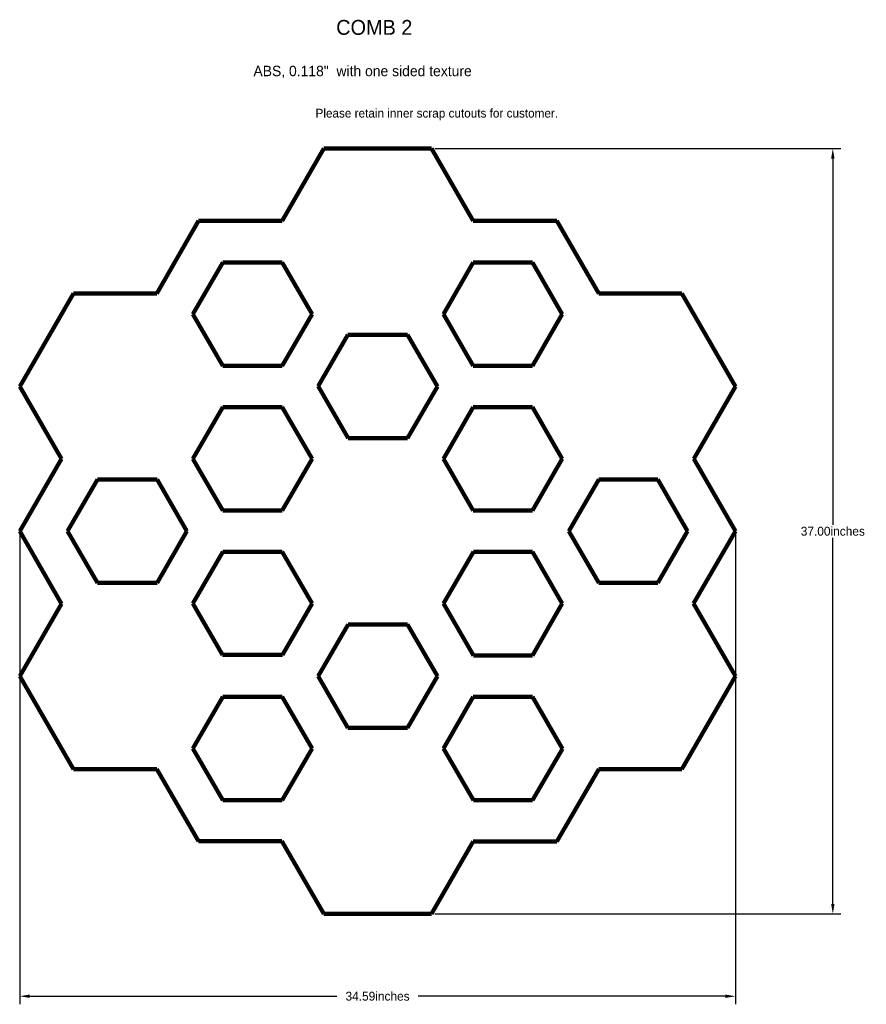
# Model space of a CAD drawing. Header units: inches. Extents: x -17.3 to 23.6, y -22.9 to 24.7.
import ezdxf

# ---------------------------------------------------------------- set-up
doc = ezdxf.new("R2010")
doc.units = ezdxf.units.IN
doc.header["$MEASUREMENT"] = 0
doc.linetypes.add('BORDER', pattern=[0.875, 0.25, -0.125, 0.25, -0.125, 0, -0.125])
doc.layers.add('Dimension', color=7, linetype='Continuous', true_color=0xffffff)
doc.layers.add('DXF_comb_2_Model_Layer_1', color=7, linetype='Continuous', true_color=0xffffff)
doc.styles.add('text244', font='txt', dxfattribs={"height": 0.2})
doc.styles.add('text245', font='txt', dxfattribs={"height": 0.2})
doc.styles.add('text253', font='txt', dxfattribs={"height": 0.2})
doc.dimstyles.new('RotatedDim8', dxfattribs={"dimtxt": 0.4296, "dimasz": 0.486356, "dimexe": 0.389709, "dimexo": 0.155883, "dimgap": 0.09, "dimtad": 0, "dimtih": 1, "dimtoh": 1, "dimzin": 0, "dimdsep": 46, "dimtxsty": 'Standard', "dimcen": 0.09, "dimadec": 0, "dimazin": 0, "dimtfac": 1, "dimtdec": 3, "dimtofl": 0, "dimtmove": 0, "dimatfit": 3, "dimfxl": 1, "dimtolj": 1, "dimtzin": 0, "dimarcsym": 0})
doc.dimstyles.new('RotatedDim9', dxfattribs={"dimtxt": 0.4296, "dimasz": 0.486356, "dimexe": 0.389709, "dimexo": 0.155883, "dimgap": 0.09, "dimtad": 0, "dimtih": 1, "dimtoh": 1, "dimzin": 0, "dimdsep": 46, "dimtxsty": 'Standard', "dimcen": 0.09, "dimadec": 0, "dimazin": 0, "dimtfac": 1, "dimtdec": 3, "dimtofl": 0, "dimtmove": 0, "dimatfit": 3, "dimfxl": 1, "dimtolj": 1, "dimtzin": 0, "dimarcsym": 0})

# ---------------------------------------------------------------- blocks, each defined once
blk = doc.blocks.new('*D1')
at = {"layer": 'Defpoints', "color": 0}
for p in [(2.605, 18.5), (22, 18.5), (2.605, -18.5)]:
    blk.add_point(p, dxfattribs=at)
at = {"layer": 'Dimension', "color": 0, "lineweight": -2}
for p, q in [((2.761, 18.5), (22.39, 18.5)), ((22, 18.014), (22, 0.315)), ((22, -18.014), (22, -0.315)), ((2.761, -18.5), (22.39, -18.5))]:
    blk.add_line(p, q, dxfattribs=at)
at = {"layer": 'Dimension', "color": 0}
for points in [[(22.081, 18.014), (21.919, 18.014), (22, 18.5)], [(21.919, -18.014), (22.081, -18.014), (22, -18.5)]]:
    blk.add_solid(points, dxfattribs=at)
at = {"layer": 'Dimension', "color": 0, "lineweight": 90, "insert": (22, 0), "char_height": 0.4296, "attachment_point": 5}
blk.add_mtext('\\A1;37.00inches', dxfattribs=at)
blk = doc.blocks.new('*D2')
at = {"layer": 'Defpoints', "color": 0}
for p in [(-17.297, 0), (17.294, 0.004), (-17.297, -22.478)]:
    blk.add_point(p, dxfattribs=at)
at = {"layer": 'Dimension', "color": 0, "lineweight": -2}
for p, q in [((-17.297, -0.156), (-17.297, -22.868)), ((17.294, -0.152), (17.294, -22.868)), ((-16.81, -22.478), (-1.963, -22.478)), ((16.808, -22.478), (1.961, -22.478))]:
    blk.add_line(p, q, dxfattribs=at)
at = {"layer": 'Dimension', "color": 0}
for points in [[(-16.81, -22.397), (-16.81, -22.559), (-17.297, -22.478)], [(16.808, -22.559), (16.808, -22.397), (17.294, -22.478)]]:
    blk.add_solid(points, dxfattribs=at)
at = {"layer": 'Dimension', "color": 0, "lineweight": 90, "insert": (-0.001, -22.478), "char_height": 0.4296, "attachment_point": 5}
blk.add_mtext('\\A1;34.59inches', dxfattribs=at)

msp = doc.modelspace()

# ---------------------------------------------------------------- linework, layer by layer
at = {"layer": 'DXF_comb_2_Model_Layer_1', "color": 9, "lineweight": 90, "true_color": 0xbbbbbb}
for p, q in [((-2.591, 18.5), (-4.611, 15)), ((2.605, 18.5), (-2.591, 18.5)), ((4.626, 15), (2.605, 18.5)), ((-8.652, 15), (-10.673, 11.5)), ((-4.611, 15), (-8.652, 15)), ((8.651, 15), (4.626, 15)), ((8.668, 15), (8.651, 15)), ((10.689, 11.5), (8.668, 15)), ((-8.924, 10.5), (-7.481, 13)), ((-7.481, 13), (-4.611, 13)), ((-4.611, 13), (-3.168, 10.5)), ((3.183, 10.5), (4.626, 13)), ((4.626, 13), (7.482, 13)), ((7.482, 13), (8.925, 10.5)), ((-14.698, 11.5), (-17.296, 7)), ((-10.673, 11.5), (-14.698, 11.5)), ((14.699, 11.5), (10.689, 11.5)), ((17.297, 7), (14.699, 11.5)), ((-7.481, 8), (-8.924, 10.5)), ((-3.168, 10.5), (-4.611, 8)), ((4.625, 8.002), (3.183, 10.5)), ((8.925, 10.5), (7.483, 8.002)), ((-2.871, 7.012), (-1.435, 9.5)), ((-1.435, 9.5), (1.451, 9.5)), ((1.451, 9.5), (2.894, 7.001)), ((-4.611, 8), (-7.481, 8)), ((7.483, 8.002), (4.625, 8.002)), ((-17.296, 7), (-15.276, 3.501)), ((-1.421, 4.5), (-2.871, 7.012)), ((2.894, 7.001), (1.45, 4.5)), ((15.276, 3.5), (17.297, 7)), ((-8.925, 3.499), (-7.481, 6)), ((-7.481, 6), (-4.611, 6)), ((-4.611, 6), (-3.168, 3.5)), ((3.183, 3.5), (4.626, 6)), ((4.626, 6), (7.482, 6)), ((7.482, 6), (8.923, 3.504)), ((1.45, 4.5), (-1.421, 4.5)), ((-15.276, 3.501), (-17.297, 0)), ((-7.482, 1), (-8.925, 3.499)), ((-3.168, 3.5), (-4.611, 1)), ((4.626, 1), (3.183, 3.5)), ((8.923, 3.504), (7.482, 1)), ((17.294, 0.004), (15.276, 3.5)), ((-14.987, 0), (-13.544, 2.5)), ((-13.544, 2.5), (-10.659, 2.5)), ((-10.659, 2.5), (-9.215, 0)), ((9.243, -0.002), (10.688, 2.5)), ((10.688, 2.5), (13.541, 2.5)), ((13.541, 2.5), (14.985, 0)), ((-4.611, 1), (-7.482, 1)), ((7.482, 1), (4.626, 1)), ((-17.297, 0), (-15.276, -3.501)), ((-13.544, -2.5), (-14.987, 0)), ((-9.215, 0), (-10.659, -2.5)), ((14.985, 0), (13.541, -2.5)), ((15.274, -3.496), (17.294, 0.004)), ((10.685, -2.5), (9.243, -0.002)), ((-8.925, -3.499), (-7.482, -1)), ((-7.482, -1), (-4.611, -1)), ((-4.611, -1), (-3.168, -3.5)), ((3.183, -3.5), (4.627, -0.998)), ((4.627, -0.998), (7.482, -0.998)), ((7.482, -0.998), (8.925, -3.5)), ((-10.659, -2.5), (-13.544, -2.5)), ((13.541, -2.5), (10.685, -2.5)), ((-15.276, -3.501), (-17.296, -7)), ((-7.492, -5.981), (-8.925, -3.499)), ((-3.168, -3.5), (-4.601, -5.981)), ((4.627, -6.002), (3.183, -3.5)), ((8.925, -3.5), (7.482, -6.002)), ((17.297, -7), (15.274, -3.496)), ((-2.87, -7.01), (-1.421, -4.5)), ((-1.421, -4.5), (1.447, -4.5)), ((1.447, -4.5), (2.89, -6.999)), ((-4.601, -5.981), (-7.492, -5.981)), ((7.482, -6.002), (4.627, -6.002)), ((-17.296, -7), (-14.698, -11.5)), ((-1.432, -9.5), (-2.87, -7.01)), ((2.89, -6.999), (1.446, -9.5)), ((14.699, -11.5), (17.297, -7)), ((-8.922, -10.496), (-7.481, -8)), ((-7.481, -8), (-4.611, -8)), ((-4.611, -8), (-3.168, -10.5)), ((3.183, -10.5), (4.626, -8)), ((4.626, -8), (7.482, -8)), ((7.482, -8), (8.932, -10.511)), ((1.446, -9.5), (-1.432, -9.5)), ((-7.476, -13), (-8.922, -10.496)), ((-3.168, -10.5), (-4.611, -13)), ((4.628, -13.003), (3.183, -10.5)), ((8.932, -10.511), (7.482, -13.003)), ((-14.698, -11.5), (-10.67, -11.5)), ((-10.67, -11.5), (-8.66, -14.981)), ((8.662, -15.002), (10.684, -11.5)), ((10.684, -11.5), (14.699, -11.5)), ((-4.611, -13), (-7.476, -13)), ((7.482, -13.003), (4.628, -13.003)), ((-8.66, -14.981), (-4.622, -14.981)), ((-4.622, -14.981), (-2.591, -18.5)), ((2.605, -18.5), (4.625, -15.002)), ((4.625, -15.002), (8.662, -15.002)), ((-2.591, -18.5), (2.605, -18.5))]:
    msp.add_line(p, q, dxfattribs=at)
at = {"layer": 'DXF_comb_2_Model_Layer_1', "color": 178, "lineweight": 18, "true_color": 0x000000}
for points in [[(17.294, 0.004, 0), (15.276, 3.5, 0), (17.297, 7, 0), (14.699, 11.5, 0), (10.689, 11.5, 0), (8.668, 15, 0), (8.651, 15, 0), (4.626, 15, 0), (2.605, 18.5, 0), (-2.591, 18.5, 0), (-4.611, 15, 0), (-8.652, 15, 0), (-10.673, 11.5, 0), (-14.698, 11.5, 0), (-17.296, 7, 0), (-15.276, 3.501, 0), (-17.297, 0, 0), (-15.276, -3.501, 0), (-17.296, -7, 0), (-14.698, -11.5, 0), (-10.67, -11.5, 0), (-8.66, -14.981, 0), (-4.622, -14.981, 0), (-2.591, -18.5, 0), (2.605, -18.5, 0), (4.625, -15.002, 0), (8.662, -15.002, 0), (10.684, -11.5, 0), (14.699, -11.5, 0), (17.297, -7, 0), (15.274, -3.496, 0), (17.294, 0.004, 0)], [(-3.168, 10.5, 0), (-4.611, 8, 0), (-7.481, 8, 0), (-8.924, 10.5, 0), (-7.481, 13, 0), (-4.611, 13, 0), (-3.168, 10.5, 0)], [(7.483, 8.002, 0), (4.625, 8.002, 0), (3.183, 10.5, 0), (4.626, 13, 0), (7.482, 13, 0), (8.925, 10.5, 0), (7.483, 8.002, 0)], [(1.451, 9.5, 0), (2.894, 7.001, 0), (1.45, 4.5, 0), (-1.421, 4.5, 0), (-2.871, 7.012, 0), (-1.435, 9.5, 0), (1.451, 9.5, 0)], [(-7.481, 6, 0), (-4.611, 6, 0), (-3.168, 3.5, 0), (-4.611, 1, 0), (-7.482, 1, 0), (-8.925, 3.499, 0), (-7.481, 6, 0)], [(8.923, 3.504, 0), (7.482, 1, 0), (4.626, 1, 0), (3.183, 3.5, 0), (4.626, 6, 0), (7.482, 6, 0), (8.923, 3.504, 0)], [(-13.544, 2.5, 0), (-10.659, 2.5, 0), (-9.215, 0, 0), (-10.659, -2.5, 0), (-13.544, -2.5, 0), (-14.987, 0, 0), (-13.544, 2.5, 0)], [(13.541, -2.5, 0), (10.685, -2.5, 0), (9.243, -0.002, 0), (10.688, 2.5, 0), (13.541, 2.5, 0), (14.985, 0, 0), (13.541, -2.5, 0)], [(-8.925, -3.499, 0), (-7.482, -1, 0), (-4.611, -1, 0), (-3.168, -3.5, 0), (-4.601, -5.981, 0), (-7.492, -5.981, 0), (-8.925, -3.499, 0)], [(7.482, -6.002, 0), (4.627, -6.002, 0), (3.183, -3.5, 0), (4.627, -0.998, 0), (7.482, -0.998, 0), (8.925, -3.5, 0), (7.482, -6.002, 0)], [(-1.432, -9.5, 0), (-2.87, -7.01, 0), (-1.421, -4.5, 0), (1.447, -4.5, 0), (2.89, -6.999, 0), (1.446, -9.5, 0), (-1.432, -9.5, 0)], [(-7.481, -8, 0), (-4.611, -8, 0), (-3.168, -10.5, 0), (-4.611, -13, 0), (-7.476, -13, 0), (-8.922, -10.496, 0), (-7.481, -8, 0)], [(4.628, -13.003, 0), (3.183, -10.5, 0), (4.626, -8, 0), (7.482, -8, 0), (8.932, -10.511, 0), (7.482, -13.003, 0), (4.628, -13.003, 0)]]:
    msp.add_polyline3d(points, dxfattribs=at)

# ---------------------------------------------------------------- texts
at = {"layer": 'Dimension', "color": 150, "linetype": 'BORDER', "lineweight": 90, "true_color": 0x288cf0}
for s, height, style, p in [('COMB 2', 0.718, 'text244', (-2, 24)), ('ABS, 0.118"  with one sided texture', 0.5026, 'text245', (-6, 22)), ('Please retain inner scrap cutouts for customer.', 0.42402, 'text253', (-3, 20))]:
    msp.add_text(s, height=height, dxfattribs=dict(at, style=style)).set_placement(p)

# ---------------------------------------------------------------- dimensions: what is measured, and where the dimension line sits
at = {"layer": 'Dimension', "color": 150, "lineweight": 90, "true_color": 0x288cf0}
dim = msp.add_linear_dim(base=(22, 18.5), p1=(2.605, -18.5), p2=(2.605, 18.5), angle=90, text='<>inches', dimstyle='RotatedDim8', dxfattribs=at)
dim.commit()
dim.dimension.update_dxf_attribs({"geometry": '*D1', "text_midpoint": (22, 0)})
dim = msp.add_linear_dim(base=(-17.297, -22.478), p1=(17.294, 0.004), p2=(-17.297, 0), text='<>inches', dimstyle='RotatedDim9', dxfattribs=at)
dim.commit()
dim.dimension.update_dxf_attribs({"geometry": '*D2', "text_midpoint": (-0.001, -22.478)})

doc.saveas('drawing.dxf')
